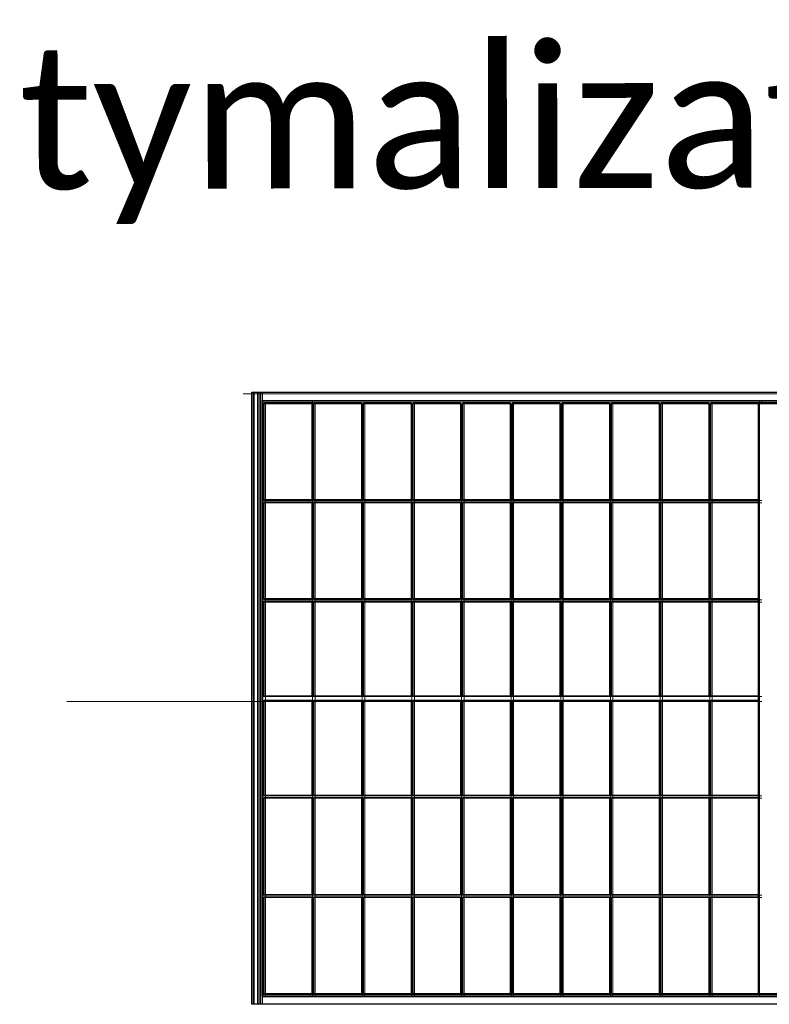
# Model space of a CAD drawing. Header units: millimetres. Extents: x -62780 to 1772512, y -757464 to -52755.
# Tile 21 of 65: x 1712385 to 1712512, y -612248 to -612080. Entities that reach past the tile are written whole.
import ezdxf
from ezdxf.enums import TextEntityAlignment as Align

# ---------------------------------------------------------------- set-up
doc = ezdxf.new("R2010")
doc.units = ezdxf.units.MM
doc.layers.add('C00-00-00', color=7, linetype='Continuous')
doc.layers.add('CFF-FF-FF', color=7, linetype='Continuous', true_color=0xffffff)
doc.layers.add('teksty-gruba', color=7, linetype='Continuous', lineweight=30)
doc.styles.add('gruby', font='calibri.ttf')
picture_1 = doc.add_image_def('image409.tif', size_in_pixel=(246, 416))
picture_2 = doc.add_image_def('image410.tif', size_in_pixel=(246, 416))
picture_3 = doc.add_image_def('image411.jpg', size_in_pixel=(246, 1))
picture_4 = doc.add_image_def('image412.jpg', size_in_pixel=(246, 1))
picture_5 = doc.add_image_def('image413.jpg', size_in_pixel=(246, 1))
picture_6 = doc.add_image_def('image414.jpg', size_in_pixel=(246, 1))
picture_7 = doc.add_image_def('image418.tif', size_in_pixel=(246, 416))
picture_8 = doc.add_image_def('image419.tif', size_in_pixel=(246, 416))
picture_9 = doc.add_image_def('image420.tif', size_in_pixel=(246, 416))
picture_10 = doc.add_image_def('image421.jpg', size_in_pixel=(246, 416))
picture_11 = doc.add_image_def('image422.tif', size_in_pixel=(240, 409))
picture_12 = doc.add_image_def('image423.jpg', size_in_pixel=(39, 19))
picture_13 = doc.add_image_def('image424.jpg', size_in_pixel=(39, 19))
picture_14 = doc.add_image_def('image425.jpg', size_in_pixel=(38, 19))
picture_15 = doc.add_image_def('image426.jpg', size_in_pixel=(38, 19))
picture_16 = doc.add_image_def('image427.jpg', size_in_pixel=(39, 19))
picture_17 = doc.add_image_def('image428.jpg', size_in_pixel=(39, 19))
picture_18 = doc.add_image_def('image429.jpg', size_in_pixel=(39, 19))
picture_19 = doc.add_image_def('image430.jpg', size_in_pixel=(39, 19))
picture_20 = doc.add_image_def('image431.jpg', size_in_pixel=(39, 19))
picture_21 = doc.add_image_def('image432.jpg', size_in_pixel=(39, 19))
picture_22 = doc.add_image_def('image433.jpg', size_in_pixel=(39, 19))
picture_23 = doc.add_image_def('image434.jpg', size_in_pixel=(39, 19))
picture_24 = doc.add_image_def('image435.jpg', size_in_pixel=(39, 19))
picture_25 = doc.add_image_def('image436.jpg', size_in_pixel=(39, 19))
picture_26 = doc.add_image_def('image437.jpg', size_in_pixel=(39, 19))
picture_27 = doc.add_image_def('image438.jpg', size_in_pixel=(39, 19))
picture_28 = doc.add_image_def('image439.jpg', size_in_pixel=(39, 19))
picture_29 = doc.add_image_def('image440.jpg', size_in_pixel=(39, 19))
picture_30 = doc.add_image_def('image441.jpg', size_in_pixel=(39, 19))
picture_31 = doc.add_image_def('image442.jpg', size_in_pixel=(39, 19))
picture_32 = doc.add_image_def('image443.jpg', size_in_pixel=(39, 19))
picture_33 = doc.add_image_def('image444.jpg', size_in_pixel=(39, 19))
picture_34 = doc.add_image_def('image445.jpg', size_in_pixel=(39, 19))
picture_35 = doc.add_image_def('image446.jpg', size_in_pixel=(39, 19))
picture_36 = doc.add_image_def('image447.jpg', size_in_pixel=(38, 19))
picture_37 = doc.add_image_def('image448.jpg', size_in_pixel=(38, 19))
picture_38 = doc.add_image_def('image449.jpg', size_in_pixel=(38, 19))
picture_39 = doc.add_image_def('image450.jpg', size_in_pixel=(38, 19))
picture_40 = doc.add_image_def('image451.jpg', size_in_pixel=(38, 19))
picture_41 = doc.add_image_def('image452.jpg', size_in_pixel=(38, 19))
picture_42 = doc.add_image_def('image453.jpg', size_in_pixel=(38, 19))
picture_43 = doc.add_image_def('image454.jpg', size_in_pixel=(38, 19))
picture_44 = doc.add_image_def('image455.jpg', size_in_pixel=(38, 19))
picture_45 = doc.add_image_def('image456.jpg', size_in_pixel=(38, 19))
picture_46 = doc.add_image_def('image457.jpg', size_in_pixel=(38, 19))
picture_47 = doc.add_image_def('image458.jpg', size_in_pixel=(38, 19))
picture_48 = doc.add_image_def('image459.jpg', size_in_pixel=(38, 19))
picture_49 = doc.add_image_def('image460.jpg', size_in_pixel=(38, 19))
picture_50 = doc.add_image_def('image461.jpg', size_in_pixel=(38, 19))
picture_51 = doc.add_image_def('image462.jpg', size_in_pixel=(38, 19))
picture_52 = doc.add_image_def('image463.jpg', size_in_pixel=(38, 19))
picture_53 = doc.add_image_def('image464.jpg', size_in_pixel=(38, 19))
picture_54 = doc.add_image_def('image465.jpg', size_in_pixel=(39, 19))
picture_55 = doc.add_image_def('image466.jpg', size_in_pixel=(39, 19))
picture_56 = doc.add_image_def('image467.jpg', size_in_pixel=(39, 19))
picture_57 = doc.add_image_def('image468.jpg', size_in_pixel=(39, 19))
picture_58 = doc.add_image_def('image469.jpg', size_in_pixel=(39, 19))
picture_59 = doc.add_image_def('image470.jpg', size_in_pixel=(39, 19))
picture_60 = doc.add_image_def('image471.jpg', size_in_pixel=(39, 19))
picture_61 = doc.add_image_def('image472.jpg', size_in_pixel=(39, 19))
picture_62 = doc.add_image_def('image473.jpg', size_in_pixel=(39, 19))
picture_63 = doc.add_image_def('image474.jpg', size_in_pixel=(39, 19))
picture_64 = doc.add_image_def('image475.jpg', size_in_pixel=(39, 19))
picture_65 = doc.add_image_def('image476.jpg', size_in_pixel=(39, 19))
picture_66 = doc.add_image_def('image477.jpg', size_in_pixel=(39, 19))
picture_67 = doc.add_image_def('image478.jpg', size_in_pixel=(39, 19))
picture_68 = doc.add_image_def('image479.jpg', size_in_pixel=(39, 19))
picture_69 = doc.add_image_def('image480.jpg', size_in_pixel=(39, 19))
picture_70 = doc.add_image_def('image481.jpg', size_in_pixel=(39, 19))
picture_71 = doc.add_image_def('image482.jpg', size_in_pixel=(39, 19))
picture_72 = doc.add_image_def('image543.jpg', size_in_pixel=(238, 8))
picture_73 = doc.add_image_def('image544.jpg', size_in_pixel=(238, 8))

# ---------------------------------------------------------------- blocks, each defined once
blk = doc.blocks.new('zw$6995')
at = {"layer": 'C00-00-00', "lineweight": 0}
for points in [[(-33333.463, -27812.014), (-33350.396, -27812.014)], [(-33316.529, -27828.948), (-33316.529, -27824.714)], [(-33312.296, -27828.948), (-33316.529, -27828.948)], [(-33231.863, -27828.948), (-33231.863, -27824.714)], [(-33227.629, -27828.948), (-33231.863, -27828.948)], [(-33142.963, -27828.948), (-33147.196, -27828.948)], [(-33058.296, -27828.948), (-33062.529, -27828.948)], [(-32973.629, -27828.948), (-32977.863, -27828.948)], [(-32888.963, -27828.948), (-32893.196, -27828.948)], [(-32804.296, -27828.948), (-32808.529, -27828.948)], [(-32719.629, -27828.948), (-32723.863, -27828.948)], [(-32634.963, -27828.948), (-32639.196, -27828.948)], [(-32550.296, -27828.948), (-32554.529, -27828.948)], [(-32469.863, -27828.948), (-32469.863, -27824.714)], [(-32465.629, -27828.948), (-32469.863, -27828.948)], [(-32465.629, -27828.948), (-32465.629, -27824.714)], [(-33312.296, -27994.048), (-33316.529, -27994.048)], [(-33312.296, -27998.281), (-33312.296, -27994.048)], [(-33312.296, -27998.281), (-33312.296, -27994.048)], [(-33227.629, -27994.048), (-33231.863, -27994.048)], [(-33231.863, -27998.281), (-33231.863, -27994.048)], [(-33231.863, -27998.281), (-33231.863, -27994.048)], [(-33227.629, -27998.281), (-33227.629, -27994.048)], [(-33142.963, -27994.048), (-33147.196, -27994.048)], [(-33147.196, -27998.281), (-33147.196, -27994.048)], [(-33142.963, -27998.281), (-33142.963, -27994.048)], [(-33058.296, -27994.048), (-33062.529, -27994.048)], [(-33062.529, -27998.281), (-33062.529, -27994.048)], [(-33058.296, -27998.281), (-33058.296, -27994.048)], [(-32973.629, -27994.048), (-32977.863, -27994.048)], [(-32977.863, -27998.281), (-32977.863, -27994.048)], [(-32973.629, -27998.281), (-32973.629, -27994.048)], [(-32888.963, -27994.048), (-32893.196, -27994.048)], [(-32893.196, -27998.281), (-32893.196, -27994.048)], [(-32888.963, -27998.281), (-32888.963, -27994.048)], [(-32804.296, -27994.048), (-32808.529, -27994.048)], [(-32808.529, -27998.281), (-32808.529, -27994.048)], [(-32804.296, -27998.281), (-32804.296, -27994.048)], [(-32719.629, -27994.048), (-32723.863, -27994.048)], [(-32723.863, -27998.281), (-32723.863, -27994.048)], [(-32719.629, -27998.281), (-32719.629, -27994.048)], [(-32634.963, -27994.048), (-32639.196, -27994.048)], [(-32639.196, -27998.281), (-32639.196, -27994.048)], [(-32634.963, -27998.281), (-32634.963, -27994.048)], [(-32550.296, -27994.048), (-32554.529, -27994.048)], [(-32554.529, -27998.281), (-32554.529, -27994.048)], [(-32550.296, -27998.281), (-32550.296, -27994.048)], [(-32465.629, -27994.048), (-32469.863, -27994.048)], [(-32469.863, -27998.281), (-32469.863, -27994.048)], [(-33312.296, -27998.281), (-33316.529, -27998.281)], [(-33227.629, -27998.281), (-33231.863, -27998.281)], [(-33142.963, -27998.281), (-33147.196, -27998.281)], [(-33058.296, -27998.281), (-33062.529, -27998.281)], [(-32973.629, -27998.281), (-32977.863, -27998.281)], [(-32888.963, -27998.281), (-32893.196, -27998.281)], [(-32804.296, -27998.281), (-32808.529, -27998.281)], [(-32719.629, -27998.281), (-32723.863, -27998.281)], [(-32634.963, -27998.281), (-32639.196, -27998.281)], [(-32550.296, -27998.281), (-32554.529, -27998.281)], [(-32465.629, -27998.281), (-32469.863, -27998.281)], [(-33312.296, -28163.381), (-33316.529, -28163.381)], [(-33312.296, -28167.614), (-33312.296, -28163.381)], [(-33312.296, -28167.614), (-33312.296, -28163.381)], [(-33227.629, -28163.381), (-33231.863, -28163.381)], [(-33231.863, -28167.614), (-33231.863, -28163.381)], [(-33231.863, -28167.614), (-33231.863, -28163.381)], [(-33227.629, -28167.614), (-33227.629, -28163.381)], [(-33142.963, -28163.381), (-33147.196, -28163.381)], [(-33147.196, -28167.614), (-33147.196, -28163.381)], [(-33142.963, -28167.614), (-33142.963, -28163.381)], [(-33058.296, -28163.381), (-33062.529, -28163.381)], [(-33062.529, -28167.614), (-33062.529, -28163.381)], [(-33058.296, -28167.614), (-33058.296, -28163.381)], [(-32973.629, -28163.381), (-32977.863, -28163.381)], [(-32977.863, -28167.614), (-32977.863, -28163.381)], [(-32973.629, -28167.614), (-32973.629, -28163.381)], [(-32888.963, -28163.381), (-32893.196, -28163.381)], [(-32893.196, -28167.614), (-32893.196, -28163.381)], [(-32888.963, -28167.614), (-32888.963, -28163.381)], [(-32804.296, -28163.381), (-32808.529, -28163.381)], [(-32808.529, -28167.614), (-32808.529, -28163.381)], [(-32804.296, -28167.614), (-32804.296, -28163.381)], [(-32719.629, -28163.381), (-32723.863, -28163.381)], [(-32723.863, -28167.614), (-32723.863, -28163.381)], [(-32719.629, -28167.614), (-32719.629, -28163.381)], [(-32634.963, -28163.381), (-32639.196, -28163.381)], [(-32639.196, -28167.614), (-32639.196, -28163.381)], [(-32634.963, -28167.614), (-32634.963, -28163.381)], [(-32550.296, -28163.381), (-32554.529, -28163.381)], [(-32554.529, -28167.614), (-32554.529, -28163.381)], [(-32550.296, -28167.614), (-32550.296, -28163.381)], [(-32465.629, -28163.381), (-32469.863, -28163.381)], [(-32469.863, -28167.614), (-32469.863, -28163.381)], [(-33312.296, -28167.614), (-33316.529, -28167.614)], [(-33227.629, -28167.614), (-33231.863, -28167.614)], [(-33142.963, -28167.614), (-33147.196, -28167.614)], [(-33058.296, -28167.614), (-33062.529, -28167.614)], [(-32973.629, -28167.614), (-32977.863, -28167.614)], [(-32888.963, -28167.614), (-32893.196, -28167.614)], [(-32804.296, -28167.614), (-32808.529, -28167.614)], [(-32719.629, -28167.614), (-32723.863, -28167.614)], [(-32634.963, -28167.614), (-32639.196, -28167.614)], [(-32550.296, -28167.614), (-32554.529, -28167.614)], [(-32465.629, -28167.614), (-32469.863, -28167.614)], [(-33312.296, -28328.481), (-33316.529, -28328.481)], [(-33312.296, -28336.948), (-33312.296, -28328.481)], [(-33312.296, -28336.948), (-33312.296, -28328.481)], [(-33227.629, -28328.481), (-33231.863, -28328.481)], [(-33231.863, -28336.948), (-33231.863, -28328.481)], [(-33231.863, -28336.948), (-33231.863, -28328.481)], [(-33227.629, -28336.948), (-33227.629, -28328.481)], [(-33142.963, -28328.481), (-33147.196, -28328.481)], [(-33147.196, -28336.948), (-33147.196, -28328.481)], [(-33142.963, -28336.948), (-33142.963, -28328.481)], [(-33058.296, -28328.481), (-33062.529, -28328.481)], [(-33062.529, -28336.948), (-33062.529, -28328.481)], [(-33058.296, -28336.948), (-33058.296, -28328.481)], [(-32973.629, -28328.481), (-32977.863, -28328.481)], [(-32977.863, -28336.948), (-32977.863, -28328.481)], [(-32973.629, -28336.948), (-32973.629, -28328.481)], [(-32888.963, -28328.481), (-32893.196, -28328.481)], [(-32893.196, -28336.948), (-32893.196, -28328.481)], [(-32888.963, -28336.948), (-32888.963, -28328.481)], [(-32804.296, -28328.481), (-32808.529, -28328.481)], [(-32808.529, -28336.948), (-32808.529, -28328.481)], [(-32804.296, -28336.948), (-32804.296, -28328.481)], [(-32719.629, -28328.481), (-32723.863, -28328.481)], [(-32723.863, -28336.948), (-32723.863, -28328.481)], [(-32719.629, -28336.948), (-32719.629, -28328.481)], [(-32634.963, -28328.481), (-32639.196, -28328.481)], [(-32639.196, -28336.948), (-32639.196, -28328.481)], [(-32634.963, -28336.948), (-32634.963, -28328.481)], [(-32550.296, -28328.481), (-32554.529, -28328.481)], [(-32554.529, -28336.948), (-32554.529, -28328.481)], [(-32550.296, -28336.948), (-32550.296, -28328.481)], [(-32465.629, -28328.481), (-32469.863, -28328.481)], [(-32469.863, -28336.948), (-32469.863, -28328.481)], [(-33650.963, -28336.948), (-33316.529, -28336.948)], [(-33312.296, -28336.948), (-33316.529, -28336.948)], [(-33227.629, -28336.948), (-33231.863, -28336.948)], [(-33142.963, -28336.948), (-33147.196, -28336.948)], [(-33058.296, -28336.948), (-33062.529, -28336.948)], [(-32973.629, -28336.948), (-32977.863, -28336.948)], [(-32888.963, -28336.948), (-32893.196, -28336.948)], [(-32804.296, -28336.948), (-32808.529, -28336.948)], [(-32719.629, -28336.948), (-32723.863, -28336.948)], [(-32634.963, -28336.948), (-32639.196, -28336.948)], [(-32550.296, -28336.948), (-32554.529, -28336.948)], [(-32465.629, -28336.948), (-32469.863, -28336.948)], [(-33312.296, -28497.814), (-33316.529, -28497.814)], [(-33312.296, -28502.048), (-33312.296, -28497.814)], [(-33312.296, -28502.048), (-33312.296, -28497.814)], [(-33227.629, -28497.814), (-33231.863, -28497.814)], [(-33231.863, -28502.048), (-33231.863, -28497.814)], [(-33231.863, -28502.048), (-33231.863, -28497.814)], [(-33227.629, -28502.048), (-33227.629, -28497.814)], [(-33142.963, -28497.814), (-33147.196, -28497.814)], [(-33147.196, -28502.048), (-33147.196, -28497.814)], [(-33142.963, -28502.048), (-33142.963, -28497.814)], [(-33058.296, -28497.814), (-33062.529, -28497.814)], [(-33062.529, -28502.048), (-33062.529, -28497.814)], [(-33058.296, -28502.048), (-33058.296, -28497.814)], [(-32973.629, -28497.814), (-32977.863, -28497.814)], [(-32977.863, -28502.048), (-32977.863, -28497.814)], [(-32973.629, -28502.048), (-32973.629, -28497.814)], [(-32888.963, -28497.814), (-32893.196, -28497.814)], [(-32893.196, -28502.048), (-32893.196, -28497.814)], [(-32888.963, -28502.048), (-32888.963, -28497.814)], [(-32804.296, -28497.814), (-32808.529, -28497.814)], [(-32808.529, -28502.048), (-32808.529, -28497.814)], [(-32804.296, -28502.048), (-32804.296, -28497.814)], [(-32719.629, -28497.814), (-32723.863, -28497.814)], [(-32723.863, -28502.048), (-32723.863, -28497.814)], [(-32719.629, -28502.048), (-32719.629, -28497.814)], [(-32634.963, -28497.814), (-32639.196, -28497.814)], [(-32639.196, -28502.048), (-32639.196, -28497.814)], [(-32634.963, -28502.048), (-32634.963, -28497.814)], [(-32550.296, -28497.814), (-32554.529, -28497.814)], [(-32554.529, -28502.048), (-32554.529, -28497.814)], [(-32550.296, -28502.048), (-32550.296, -28497.814)], [(-32465.629, -28497.814), (-32469.863, -28497.814)], [(-32469.863, -28502.048), (-32469.863, -28497.814)], [(-33312.296, -28502.048), (-33316.529, -28502.048)], [(-33227.629, -28502.048), (-33231.863, -28502.048)], [(-33142.963, -28502.048), (-33147.196, -28502.048)], [(-33058.296, -28502.048), (-33062.529, -28502.048)], [(-32973.629, -28502.048), (-32977.863, -28502.048)], [(-32888.963, -28502.048), (-32893.196, -28502.048)], [(-32804.296, -28502.048), (-32808.529, -28502.048)], [(-32719.629, -28502.048), (-32723.863, -28502.048)], [(-32634.963, -28502.048), (-32639.196, -28502.048)], [(-32550.296, -28502.048), (-32554.529, -28502.048)], [(-32465.629, -28502.048), (-32469.863, -28502.048)], [(-33312.296, -28667.148), (-33316.529, -28667.148)], [(-33312.296, -28671.381), (-33312.296, -28667.148)], [(-33312.296, -28671.381), (-33312.296, -28667.148)], [(-33227.629, -28667.148), (-33231.863, -28667.148)], [(-33231.863, -28671.381), (-33231.863, -28667.148)], [(-33231.863, -28671.381), (-33231.863, -28667.148)], [(-33227.629, -28671.381), (-33227.629, -28667.148)], [(-33142.963, -28667.148), (-33147.196, -28667.148)], [(-33147.196, -28671.381), (-33147.196, -28667.148)], [(-33142.963, -28671.381), (-33142.963, -28667.148)], [(-33058.296, -28667.148), (-33062.529, -28667.148)], [(-33062.529, -28671.381), (-33062.529, -28667.148)], [(-33058.296, -28671.381), (-33058.296, -28667.148)], [(-32973.629, -28667.148), (-32977.863, -28667.148)], [(-32977.863, -28671.381), (-32977.863, -28667.148)], [(-32973.629, -28671.381), (-32973.629, -28667.148)], [(-32888.963, -28667.148), (-32893.196, -28667.148)], [(-32893.196, -28671.381), (-32893.196, -28667.148)], [(-32888.963, -28671.381), (-32888.963, -28667.148)], [(-32804.296, -28667.148), (-32808.529, -28667.148)], [(-32808.529, -28671.381), (-32808.529, -28667.148)], [(-32804.296, -28671.381), (-32804.296, -28667.148)], [(-32719.629, -28667.148), (-32723.863, -28667.148)], [(-32723.863, -28671.381), (-32723.863, -28667.148)], [(-32719.629, -28671.381), (-32719.629, -28667.148)], [(-32634.963, -28667.148), (-32639.196, -28667.148)], [(-32639.196, -28671.381), (-32639.196, -28667.148)], [(-32634.963, -28671.381), (-32634.963, -28667.148)], [(-32550.296, -28667.148), (-32554.529, -28667.148)], [(-32554.529, -28671.381), (-32554.529, -28667.148)], [(-32550.296, -28671.381), (-32550.296, -28667.148)], [(-32465.629, -28667.148), (-32469.863, -28667.148)], [(-32469.863, -28671.381), (-32469.863, -28667.148)], [(-33312.296, -28671.381), (-33316.529, -28671.381)], [(-33227.629, -28671.381), (-33231.863, -28671.381)], [(-33142.963, -28671.381), (-33147.196, -28671.381)], [(-33058.296, -28671.381), (-33062.529, -28671.381)], [(-32973.629, -28671.381), (-32977.863, -28671.381)], [(-32888.963, -28671.381), (-32893.196, -28671.381)], [(-32804.296, -28671.381), (-32808.529, -28671.381)], [(-32719.629, -28671.381), (-32723.863, -28671.381)], [(-32634.963, -28671.381), (-32639.196, -28671.381)], [(-32550.296, -28671.381), (-32554.529, -28671.381)], [(-32465.629, -28671.381), (-32469.863, -28671.381)], [(-33312.296, -28836.481), (-33316.529, -28836.481)], [(-33312.296, -28840.714), (-33312.296, -28836.481)], [(-33227.629, -28836.481), (-33231.863, -28836.481)], [(-33231.863, -28840.714), (-33231.863, -28836.481)], [(-33227.629, -28840.714), (-33227.629, -28836.481)], [(-33142.963, -28836.481), (-33147.196, -28836.481)], [(-33147.196, -28840.714), (-33147.196, -28836.481)], [(-33142.963, -28840.714), (-33142.963, -28836.481)], [(-33058.296, -28836.481), (-33062.529, -28836.481)], [(-33062.529, -28840.714), (-33062.529, -28836.481)], [(-33058.296, -28840.714), (-33058.296, -28836.481)], [(-32973.629, -28836.481), (-32977.863, -28836.481)], [(-32977.863, -28840.714), (-32977.863, -28836.481)], [(-32973.629, -28840.714), (-32973.629, -28836.481)], [(-32888.963, -28836.481), (-32893.196, -28836.481)], [(-32893.196, -28840.714), (-32893.196, -28836.481)], [(-32888.963, -28840.714), (-32888.963, -28836.481)], [(-32804.296, -28836.481), (-32808.529, -28836.481)], [(-32808.529, -28840.714), (-32808.529, -28836.481)], [(-32804.296, -28840.714), (-32804.296, -28836.481)], [(-32719.629, -28836.481), (-32723.863, -28836.481)], [(-32723.863, -28840.714), (-32723.863, -28836.481)], [(-32719.629, -28840.714), (-32719.629, -28836.481)], [(-32634.963, -28836.481), (-32639.196, -28836.481)], [(-32639.196, -28840.714), (-32639.196, -28836.481)], [(-32634.963, -28840.714), (-32634.963, -28836.481)], [(-32550.296, -28836.481), (-32554.529, -28836.481)], [(-32554.529, -28840.714), (-32554.529, -28836.481)], [(-32550.296, -28840.714), (-32550.296, -28836.481)], [(-32465.629, -28836.481), (-32469.863, -28836.481)], [(-32469.863, -28840.714), (-32469.863, -28836.481)]]:
    blk.add_lwpolyline(points, dxfattribs=at)
for points in [[(-33333.463, -27812.014), (-31572.396, -27812.014), (-31572.396, -28853.414), (-33333.463, -28853.414)], [(-33316.529, -27824.714), (-31585.096, -27824.714), (-31585.096, -28840.714), (-33316.529, -28840.714)], [(-33231.863, -27828.948), (-33312.296, -27828.948), (-33312.296, -27994.048), (-33231.863, -27994.048)], [(-33147.196, -27828.948), (-33227.629, -27828.948), (-33227.629, -27994.048), (-33147.196, -27994.048)], [(-33062.529, -27828.948), (-33142.963, -27828.948), (-33142.963, -27994.048), (-33062.529, -27994.048)], [(-32977.863, -27828.948), (-33058.296, -27828.948), (-33058.296, -27994.048), (-32977.863, -27994.048)], [(-32893.196, -27828.948), (-32973.629, -27828.948), (-32973.629, -27994.048), (-32893.196, -27994.048)], [(-32808.529, -27828.948), (-32888.963, -27828.948), (-32888.963, -27994.048), (-32808.529, -27994.048)], [(-32723.863, -27828.948), (-32804.296, -27828.948), (-32804.296, -27994.048), (-32723.863, -27994.048)], [(-32639.196, -27828.948), (-32719.629, -27828.948), (-32719.629, -27994.048), (-32639.196, -27994.048)], [(-32554.529, -27828.948), (-32634.963, -27828.948), (-32634.963, -27994.048), (-32554.529, -27994.048)], [(-32469.863, -27828.948), (-32550.296, -27828.948), (-32550.296, -27994.048), (-32469.863, -27994.048)], [(-32469.863, -27828.948), (-32435.996, -27828.948), (-32435.996, -28836.481), (-32469.863, -28836.481)], [(-33231.863, -27998.281), (-33312.296, -27998.281), (-33312.296, -28163.381), (-33231.863, -28163.381)], [(-33147.196, -27998.281), (-33227.629, -27998.281), (-33227.629, -28163.381), (-33147.196, -28163.381)], [(-33062.529, -27998.281), (-33142.963, -27998.281), (-33142.963, -28163.381), (-33062.529, -28163.381)], [(-32977.863, -27998.281), (-33058.296, -27998.281), (-33058.296, -28163.381), (-32977.863, -28163.381)], [(-32893.196, -27998.281), (-32973.629, -27998.281), (-32973.629, -28163.381), (-32893.196, -28163.381)], [(-32808.529, -27998.281), (-32888.963, -27998.281), (-32888.963, -28163.381), (-32808.529, -28163.381)], [(-32723.863, -27998.281), (-32804.296, -27998.281), (-32804.296, -28163.381), (-32723.863, -28163.381)], [(-32639.196, -27998.281), (-32719.629, -27998.281), (-32719.629, -28163.381), (-32639.196, -28163.381)], [(-32554.529, -27998.281), (-32634.963, -27998.281), (-32634.963, -28163.381), (-32554.529, -28163.381)], [(-32469.863, -27998.281), (-32550.296, -27998.281), (-32550.296, -28163.381), (-32469.863, -28163.381)], [(-33231.863, -28167.614), (-33312.296, -28167.614), (-33312.296, -28328.481), (-33231.863, -28328.481)], [(-33147.196, -28167.614), (-33227.629, -28167.614), (-33227.629, -28328.481), (-33147.196, -28328.481)], [(-33062.529, -28167.614), (-33142.963, -28167.614), (-33142.963, -28328.481), (-33062.529, -28328.481)], [(-32977.863, -28167.614), (-33058.296, -28167.614), (-33058.296, -28328.481), (-32977.863, -28328.481)], [(-32893.196, -28167.614), (-32973.629, -28167.614), (-32973.629, -28328.481), (-32893.196, -28328.481)], [(-32808.529, -28167.614), (-32888.963, -28167.614), (-32888.963, -28328.481), (-32808.529, -28328.481)], [(-32723.863, -28167.614), (-32804.296, -28167.614), (-32804.296, -28328.481), (-32723.863, -28328.481)], [(-32639.196, -28167.614), (-32719.629, -28167.614), (-32719.629, -28328.481), (-32639.196, -28328.481)], [(-32554.529, -28167.614), (-32634.963, -28167.614), (-32634.963, -28328.481), (-32554.529, -28328.481)], [(-32469.863, -28167.614), (-32550.296, -28167.614), (-32550.296, -28328.481), (-32469.863, -28328.481)], [(-33231.863, -28336.948), (-33312.296, -28336.948), (-33312.296, -28497.814), (-33231.863, -28497.814)], [(-33147.196, -28336.948), (-33227.629, -28336.948), (-33227.629, -28497.814), (-33147.196, -28497.814)], [(-33062.529, -28336.948), (-33142.963, -28336.948), (-33142.963, -28497.814), (-33062.529, -28497.814)], [(-32977.863, -28336.948), (-33058.296, -28336.948), (-33058.296, -28497.814), (-32977.863, -28497.814)], [(-32893.196, -28336.948), (-32973.629, -28336.948), (-32973.629, -28497.814), (-32893.196, -28497.814)], [(-32808.529, -28336.948), (-32888.963, -28336.948), (-32888.963, -28497.814), (-32808.529, -28497.814)], [(-32723.863, -28336.948), (-32804.296, -28336.948), (-32804.296, -28497.814), (-32723.863, -28497.814)], [(-32639.196, -28336.948), (-32719.629, -28336.948), (-32719.629, -28497.814), (-32639.196, -28497.814)], [(-32554.529, -28336.948), (-32634.963, -28336.948), (-32634.963, -28497.814), (-32554.529, -28497.814)], [(-32469.863, -28336.948), (-32550.296, -28336.948), (-32550.296, -28497.814), (-32469.863, -28497.814)], [(-33231.863, -28502.048), (-33312.296, -28502.048), (-33312.296, -28667.148), (-33231.863, -28667.148)], [(-33147.196, -28502.048), (-33227.629, -28502.048), (-33227.629, -28667.148), (-33147.196, -28667.148)], [(-33062.529, -28502.048), (-33142.963, -28502.048), (-33142.963, -28667.148), (-33062.529, -28667.148)], [(-32977.863, -28502.048), (-33058.296, -28502.048), (-33058.296, -28667.148), (-32977.863, -28667.148)], [(-32893.196, -28502.048), (-32973.629, -28502.048), (-32973.629, -28667.148), (-32893.196, -28667.148)], [(-32808.529, -28502.048), (-32888.963, -28502.048), (-32888.963, -28667.148), (-32808.529, -28667.148)], [(-32723.863, -28502.048), (-32804.296, -28502.048), (-32804.296, -28667.148), (-32723.863, -28667.148)], [(-32639.196, -28502.048), (-32719.629, -28502.048), (-32719.629, -28667.148), (-32639.196, -28667.148)], [(-32554.529, -28502.048), (-32634.963, -28502.048), (-32634.963, -28667.148), (-32554.529, -28667.148)], [(-32469.863, -28502.048), (-32550.296, -28502.048), (-32550.296, -28667.148), (-32469.863, -28667.148)], [(-33231.863, -28671.381), (-33312.296, -28671.381), (-33312.296, -28836.481), (-33231.863, -28836.481)], [(-33147.196, -28671.381), (-33227.629, -28671.381), (-33227.629, -28836.481), (-33147.196, -28836.481)], [(-33062.529, -28671.381), (-33142.963, -28671.381), (-33142.963, -28836.481), (-33062.529, -28836.481)], [(-32977.863, -28671.381), (-33058.296, -28671.381), (-33058.296, -28836.481), (-32977.863, -28836.481)], [(-32893.196, -28671.381), (-32973.629, -28671.381), (-32973.629, -28836.481), (-32893.196, -28836.481)], [(-32808.529, -28671.381), (-32888.963, -28671.381), (-32888.963, -28836.481), (-32808.529, -28836.481)], [(-32723.863, -28671.381), (-32804.296, -28671.381), (-32804.296, -28836.481), (-32723.863, -28836.481)], [(-32639.196, -28671.381), (-32719.629, -28671.381), (-32719.629, -28836.481), (-32639.196, -28836.481)], [(-32554.529, -28671.381), (-32634.963, -28671.381), (-32634.963, -28836.481), (-32554.529, -28836.481)], [(-32469.863, -28671.381), (-32550.296, -28671.381), (-32550.296, -28836.481), (-32469.863, -28836.481)]]:
    blk.add_lwpolyline(points, close=True, dxfattribs=at)
at = {"layer": 'teksty-gruba', "style": 'gruby'}
blk.add_text('String nr 2 - 30 ogniw + 15 optymalizatorów', height=240, rotation=0.1, dxfattribs=at).set_placement((-34865.265, -27344.559), align=Align.MIDDLE_CENTER)
at = {"layer": 'CFF-FF-FF'}
image = blk.add_image(picture_3, insert=(-33332.094, -28853.414), size_in_units=(1044.221, 3.528), rotation=90, dxfattribs=at)
image.dxf.flags = 7
image = blk.add_image(picture_1, insert=(-31575.261, -28853.414), size_in_units=(1044.221, 1760.346), rotation=90, dxfattribs=at)
image.dxf.flags = 7
image = blk.add_image(picture_2, insert=(-31575.261, -28853.414), size_in_units=(1044.221, 1760.346), rotation=90, dxfattribs=at)
image.dxf.flags = 7
image = blk.add_image(picture_7, insert=(-31575.261, -28853.414), size_in_units=(1044.221, 1760.346), rotation=90, dxfattribs=at)
image.dxf.flags = 7
image = blk.add_image(picture_8, insert=(-31575.261, -28853.414), size_in_units=(1044.221, 1760.346), rotation=90, dxfattribs=at)
image.dxf.flags = 7
image = blk.add_image(picture_9, insert=(-31575.261, -28853.414), size_in_units=(1044.221, 1760.346), rotation=90, dxfattribs=at)
image.dxf.flags = 7
image = blk.add_image(picture_10, insert=(-31575.261, -28853.414), size_in_units=(1044.221, 1760.346), rotation=90, dxfattribs=at)
image.dxf.flags = 7
image = blk.add_image(picture_4, insert=(-33325.038, -28853.414), size_in_units=(1044.221, 7.056), rotation=90, dxfattribs=at)
image.dxf.flags = 7
image = blk.add_image(picture_5, insert=(-33321.511, -28853.414), size_in_units=(1044.221, 3.528), rotation=90, dxfattribs=at)
image.dxf.flags = 7
image = blk.add_image(picture_6, insert=(-33317.983, -28853.414), size_in_units=(1044.221, 3.528), rotation=90, dxfattribs=at)
image.dxf.flags = 7
image = blk.add_image(picture_11, insert=(-31585.844, -28839.303), size_in_units=(1015.992, 1732.156), rotation=90, dxfattribs=at)
image.dxf.flags = 7
image = blk.add_image(picture_12, insert=(-33233.316, -27992.637), size_in_units=(165.805, 81.139), rotation=90, dxfattribs=at)
image.dxf.flags = 7
image = blk.add_image(picture_18, insert=(-33148.65, -27992.637), size_in_units=(165.805, 81.139), rotation=90, dxfattribs=at)
image.dxf.flags = 7
image = blk.add_image(picture_19, insert=(-33063.983, -27992.637), size_in_units=(165.805, 81.139), rotation=90, dxfattribs=at)
image.dxf.flags = 7
image = blk.add_image(picture_20, insert=(-32979.316, -27992.637), size_in_units=(165.805, 81.139), rotation=90, dxfattribs=at)
image.dxf.flags = 7
image = blk.add_image(picture_21, insert=(-32894.65, -27992.637), size_in_units=(165.805, 81.139), rotation=90, dxfattribs=at)
image.dxf.flags = 7
image = blk.add_image(picture_22, insert=(-32809.983, -27992.637), size_in_units=(165.805, 81.139), rotation=90, dxfattribs=at)
image.dxf.flags = 7
image = blk.add_image(picture_23, insert=(-32725.316, -27992.637), size_in_units=(165.805, 81.139), rotation=90, dxfattribs=at)
image.dxf.flags = 7
image = blk.add_image(picture_24, insert=(-32640.65, -27992.637), size_in_units=(165.805, 81.139), rotation=90, dxfattribs=at)
image.dxf.flags = 7
image = blk.add_image(picture_25, insert=(-32555.983, -27992.637), size_in_units=(165.805, 81.139), rotation=90, dxfattribs=at)
image.dxf.flags = 7
image = blk.add_image(picture_26, insert=(-32471.316, -27992.637), size_in_units=(165.805, 81.139), rotation=90, dxfattribs=at)
image.dxf.flags = 7
image = blk.add_image(picture_72, insert=(-32436.038, -28835.775), size_in_units=(1008.953, 35.278), rotation=90, dxfattribs=at)
image.dxf.flags = 7
image = blk.add_image(picture_73, insert=(-32436.038, -28835.775), size_in_units=(1008.953, 35.278), rotation=90, dxfattribs=at)
image.dxf.flags = 7
image = blk.add_image(picture_13, insert=(-33233.316, -28161.97), size_in_units=(165.805, 81.139), rotation=90, dxfattribs=at)
image.dxf.flags = 7
image = blk.add_image(picture_27, insert=(-33148.65, -28161.97), size_in_units=(165.805, 81.139), rotation=90, dxfattribs=at)
image.dxf.flags = 7
image = blk.add_image(picture_28, insert=(-33063.983, -28161.97), size_in_units=(165.805, 81.139), rotation=90, dxfattribs=at)
image.dxf.flags = 7
image = blk.add_image(picture_29, insert=(-32979.316, -28161.97), size_in_units=(165.805, 81.139), rotation=90, dxfattribs=at)
image.dxf.flags = 7
image = blk.add_image(picture_30, insert=(-32894.65, -28161.97), size_in_units=(165.805, 81.139), rotation=90, dxfattribs=at)
image.dxf.flags = 7
image = blk.add_image(picture_31, insert=(-32809.983, -28161.97), size_in_units=(165.805, 81.139), rotation=90, dxfattribs=at)
image.dxf.flags = 7
image = blk.add_image(picture_32, insert=(-32725.316, -28161.97), size_in_units=(165.805, 81.139), rotation=90, dxfattribs=at)
image.dxf.flags = 7
image = blk.add_image(picture_33, insert=(-32640.65, -28161.97), size_in_units=(165.805, 81.139), rotation=90, dxfattribs=at)
image.dxf.flags = 7
image = blk.add_image(picture_34, insert=(-32555.983, -28161.97), size_in_units=(165.805, 81.139), rotation=90, dxfattribs=at)
image.dxf.flags = 7
image = blk.add_image(picture_35, insert=(-32471.316, -28161.97), size_in_units=(165.805, 81.139), rotation=90, dxfattribs=at)
image.dxf.flags = 7
image = blk.add_image(picture_14, insert=(-33233.316, -28327.775), size_in_units=(162.279, 81.139), rotation=90, dxfattribs=at)
image.dxf.flags = 7
image = blk.add_image(picture_36, insert=(-33148.65, -28327.775), size_in_units=(162.279, 81.139), rotation=90, dxfattribs=at)
image.dxf.flags = 7
image = blk.add_image(picture_37, insert=(-33063.983, -28327.775), size_in_units=(162.279, 81.139), rotation=90, dxfattribs=at)
image.dxf.flags = 7
image = blk.add_image(picture_38, insert=(-32979.316, -28327.775), size_in_units=(162.279, 81.139), rotation=90, dxfattribs=at)
image.dxf.flags = 7
image = blk.add_image(picture_39, insert=(-32894.65, -28327.775), size_in_units=(162.279, 81.139), rotation=90, dxfattribs=at)
image.dxf.flags = 7
image = blk.add_image(picture_40, insert=(-32809.983, -28327.775), size_in_units=(162.279, 81.139), rotation=90, dxfattribs=at)
image.dxf.flags = 7
image = blk.add_image(picture_41, insert=(-32725.316, -28327.775), size_in_units=(162.279, 81.139), rotation=90, dxfattribs=at)
image.dxf.flags = 7
image = blk.add_image(picture_42, insert=(-32640.65, -28327.775), size_in_units=(162.279, 81.139), rotation=90, dxfattribs=at)
image.dxf.flags = 7
image = blk.add_image(picture_43, insert=(-32555.983, -28327.775), size_in_units=(162.279, 81.139), rotation=90, dxfattribs=at)
image.dxf.flags = 7
image = blk.add_image(picture_44, insert=(-32471.316, -28327.775), size_in_units=(162.279, 81.139), rotation=90, dxfattribs=at)
image.dxf.flags = 7
image = blk.add_image(picture_15, insert=(-33233.316, -28497.109), size_in_units=(162.279, 81.139), rotation=90, dxfattribs=at)
image.dxf.flags = 7
image = blk.add_image(picture_45, insert=(-33148.65, -28497.109), size_in_units=(162.279, 81.139), rotation=90, dxfattribs=at)
image.dxf.flags = 7
image = blk.add_image(picture_46, insert=(-33063.983, -28497.109), size_in_units=(162.279, 81.139), rotation=90, dxfattribs=at)
image.dxf.flags = 7
image = blk.add_image(picture_47, insert=(-32979.316, -28497.109), size_in_units=(162.279, 81.139), rotation=90, dxfattribs=at)
image.dxf.flags = 7
image = blk.add_image(picture_48, insert=(-32894.65, -28497.109), size_in_units=(162.279, 81.139), rotation=90, dxfattribs=at)
image.dxf.flags = 7
image = blk.add_image(picture_49, insert=(-32809.983, -28497.109), size_in_units=(162.279, 81.139), rotation=90, dxfattribs=at)
image.dxf.flags = 7
image = blk.add_image(picture_50, insert=(-32725.316, -28497.109), size_in_units=(162.279, 81.139), rotation=90, dxfattribs=at)
image.dxf.flags = 7
image = blk.add_image(picture_51, insert=(-32640.65, -28497.109), size_in_units=(162.279, 81.139), rotation=90, dxfattribs=at)
image.dxf.flags = 7
image = blk.add_image(picture_52, insert=(-32555.983, -28497.109), size_in_units=(162.279, 81.139), rotation=90, dxfattribs=at)
image.dxf.flags = 7
image = blk.add_image(picture_53, insert=(-32471.316, -28497.109), size_in_units=(162.279, 81.139), rotation=90, dxfattribs=at)
image.dxf.flags = 7
image = blk.add_image(picture_16, insert=(-33233.316, -28666.442), size_in_units=(165.805, 81.139), rotation=90, dxfattribs=at)
image.dxf.flags = 7
image = blk.add_image(picture_54, insert=(-33148.65, -28666.442), size_in_units=(165.805, 81.139), rotation=90, dxfattribs=at)
image.dxf.flags = 7
image = blk.add_image(picture_55, insert=(-33063.983, -28666.442), size_in_units=(165.805, 81.139), rotation=90, dxfattribs=at)
image.dxf.flags = 7
image = blk.add_image(picture_56, insert=(-32979.316, -28666.442), size_in_units=(165.805, 81.139), rotation=90, dxfattribs=at)
image.dxf.flags = 7
image = blk.add_image(picture_57, insert=(-32894.65, -28666.442), size_in_units=(165.805, 81.139), rotation=90, dxfattribs=at)
image.dxf.flags = 7
image = blk.add_image(picture_58, insert=(-32809.983, -28666.442), size_in_units=(165.805, 81.139), rotation=90, dxfattribs=at)
image.dxf.flags = 7
image = blk.add_image(picture_59, insert=(-32725.316, -28666.442), size_in_units=(165.805, 81.139), rotation=90, dxfattribs=at)
image.dxf.flags = 7
image = blk.add_image(picture_60, insert=(-32640.65, -28666.442), size_in_units=(165.805, 81.139), rotation=90, dxfattribs=at)
image.dxf.flags = 7
image = blk.add_image(picture_61, insert=(-32555.983, -28666.442), size_in_units=(165.805, 81.139), rotation=90, dxfattribs=at)
image.dxf.flags = 7
image = blk.add_image(picture_62, insert=(-32471.316, -28666.442), size_in_units=(165.805, 81.139), rotation=90, dxfattribs=at)
image.dxf.flags = 7
image = blk.add_image(picture_17, insert=(-33233.316, -28835.775), size_in_units=(165.805, 81.139), rotation=90, dxfattribs=at)
image.dxf.flags = 7
image = blk.add_image(picture_63, insert=(-33148.65, -28835.775), size_in_units=(165.805, 81.139), rotation=90, dxfattribs=at)
image.dxf.flags = 7
image = blk.add_image(picture_64, insert=(-33063.983, -28835.775), size_in_units=(165.805, 81.139), rotation=90, dxfattribs=at)
image.dxf.flags = 7
image = blk.add_image(picture_65, insert=(-32979.316, -28835.775), size_in_units=(165.805, 81.139), rotation=90, dxfattribs=at)
image.dxf.flags = 7
image = blk.add_image(picture_66, insert=(-32894.65, -28835.775), size_in_units=(165.805, 81.139), rotation=90, dxfattribs=at)
image.dxf.flags = 7
image = blk.add_image(picture_67, insert=(-32809.983, -28835.775), size_in_units=(165.805, 81.139), rotation=90, dxfattribs=at)
image.dxf.flags = 7
image = blk.add_image(picture_68, insert=(-32725.316, -28835.775), size_in_units=(165.805, 81.139), rotation=90, dxfattribs=at)
image.dxf.flags = 7
image = blk.add_image(picture_69, insert=(-32640.65, -28835.775), size_in_units=(165.805, 81.139), rotation=90, dxfattribs=at)
image.dxf.flags = 7
image = blk.add_image(picture_70, insert=(-32555.983, -28835.775), size_in_units=(165.805, 81.139), rotation=90, dxfattribs=at)
image.dxf.flags = 7
image = blk.add_image(picture_71, insert=(-32471.316, -28835.775), size_in_units=(165.805, 81.139), rotation=90, dxfattribs=at)
image.dxf.flags = 7

msp = doc.modelspace()

# ---------------------------------------------------------------- block references
at = {"color": 7, "xscale": 0.1, "yscale": 0.1, "zscale": 0.1}
msp.add_blockref('zw$6995', (1715757.6861, -609362.2814), dxfattribs=at)

doc.saveas('drawing.dxf')
